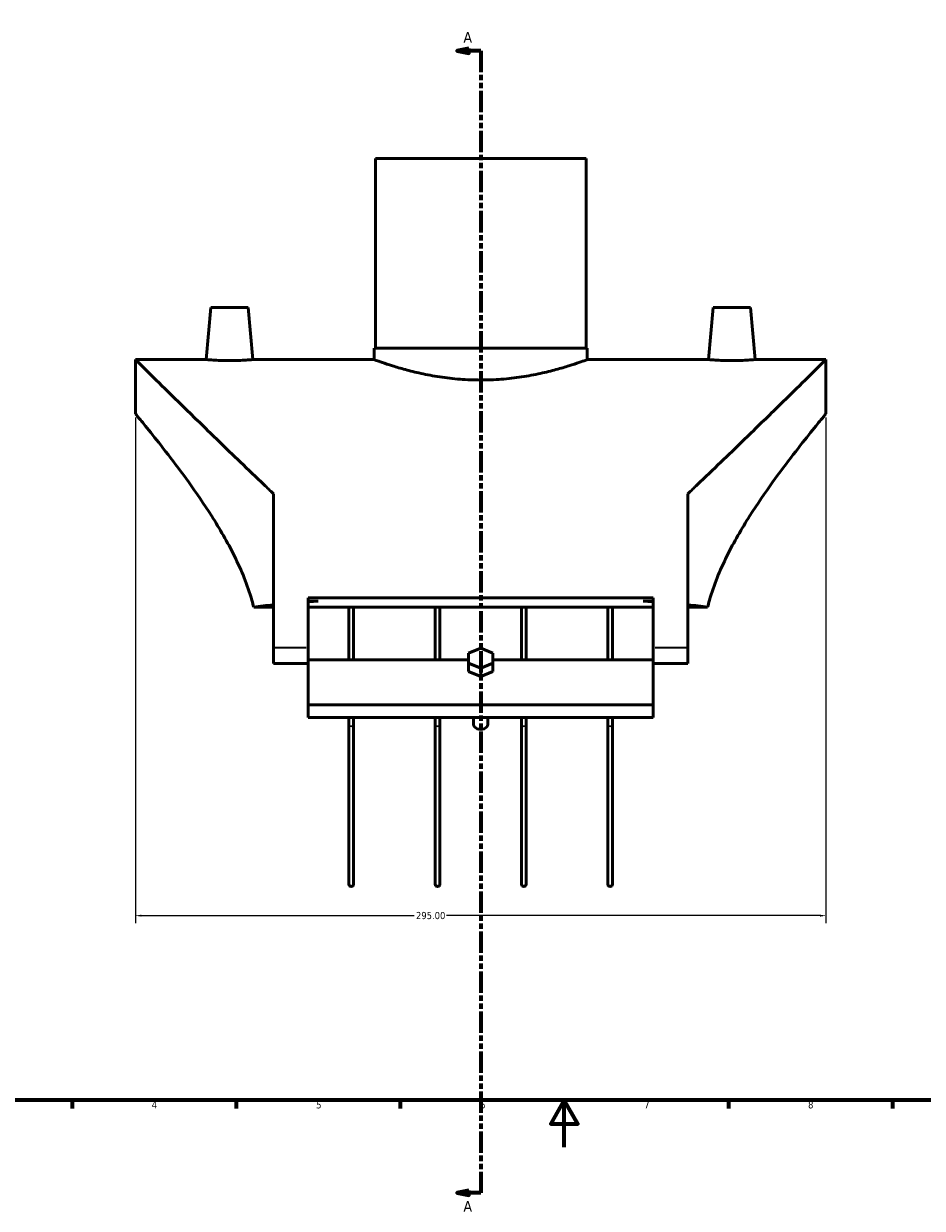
# Model space of a CAD drawing. Header units: millimetres. Extents: x -194 to 1341, y -313 to 884.
# Tile 3 of 6: x 190 to 573, y -26 to 480. Entities that reach past the tile are written whole.
import ezdxf

# ---------------------------------------------------------------- set-up
doc = ezdxf.new("R2010")
doc.units = ezdxf.units.MM
doc.linetypes.add('DOUBLE_DASH_CHAIN', pattern=[1.2403, 0.6614, -0.0827, 0.1654, -0.0827, 0.1654, -0.0827])
for name, color, linetype, lineweight in [('Border (ANSI)', 7, 'Continuous', 70), ('Dimension (ANSI)', 7, 'Continuous', 25), ('Section Line (ANSI)', 7, 'DOUBLE_DASH_CHAIN', 70), ('Visible (ANSI)', 7, 'Continuous', 50), ('Visible Narrow (ANSI)', 7, 'Continuous', 35)]:
    doc.layers.add(name, color=color, linetype=linetype, lineweight=lineweight)
doc.styles.add('Label Text (ANSI)', font='tahoma.ttf')
doc.styles.add('Note Text (ANSI)', font='tahoma.ttf')
doc.dimstyles.new('Default - mm (ANSI)', dxfattribs={"dimtxt": 3.048, "dimasz": 2.5, "dimexe": 3.175, "dimexo": 1.6002, "dimgap": 0.8, "dimtad": 0, "dimtoh": 1, "dimrnd": 1e-08, "dimzin": 4, "dimdsep": 46, "dimtxsty": 'Note Text (ANSI)', "dimcen": 0.09, "dimdle": 10, "dimclrd": 256, "dimclre": 256, "dimclrt": 256, "dimadec": 1, "dimazin": 1, "dimtfac": 1, "dimtofl": 0, "dimtmove": 0, "dimatfit": 3, "dimfxl": 1, "dimtolj": 1, "dimtzin": 4, "dimlwd": -1, "dimlwe": -1, "dimarcsym": 0})

# ---------------------------------------------------------------- blocks, each defined once
blk = doc.blocks.new('Borders Default Border')
at = {"layer": 'Border (ANSI)'}
for p, q in [((210.25, 20), (210.25, 16.55)), ((280.33, 20), (280.33, 16.55)), ((350.42, 20), (350.42, 16.55)), ((490.58, 20), (490.58, 16.55)), ((560.67, 20), (560.67, 16.55))]:
    blk.add_line(p, q, dxfattribs=at)
at = {"layer": 'Border (ANSI)', "flags": 128}
for points in [[(20, 20), (20, 574), (821, 574), (821, 20), (20, 20)], [(420.5, 0), (420.5, 20), (414.73, 10), (426.27, 10), (420.5, 20)]]:
    blk.add_lwpolyline(points, dxfattribs=at)
at = {"layer": 'Border (ANSI)', "char_height": 3.05, "attachment_point": 7, "style": 'Note Text (ANSI)'}
for s, insert in [('4', (244.23, 16.55)), ('5', (314.48, 16.49)), ('6', (384.49, 16.49)), ('7', (454.6, 16.55)), ('8', (524.63, 16.48))]:
    blk.add_mtext(s, dxfattribs=dict(at, insert=insert))
blk = doc.blocks.new('2dTransSection0')
at = {"layer": 'Section Line (ANSI)', "linetype": 'Continuous'}
for p, q in [((379.76, 469.32), (374.76, 468.32)), ((379.76, 468.32), (374.76, 468.32)), ((374.76, 468.32), (379.76, 467.32)), ((379.76, 467.32), (379.76, 469.32)), ((384.76, 468.32), (379.76, 468.32)), ((384.76, 468.32), (384.76, 459.32)), ((384.76, -10.5), (384.76, -19.5)), ((379.76, -18.5), (374.76, -19.5)), ((379.76, -19.5), (374.76, -19.5)), ((374.76, -19.5), (379.76, -20.5)), ((379.76, -20.5), (379.76, -18.5)), ((384.76, -19.5), (379.76, -19.5))]:
    blk.add_line(p, q, dxfattribs=at)
at = {"layer": 'Section Line (ANSI)', "linetype": 'DOUBLE_DASH_CHAIN', "ltscale": 13.78732}
blk.add_line((384.76, 468.32), (384.76, -19.5), dxfattribs=at)
at = {"layer": 'Section Line (ANSI)', "linetype": 'Continuous', "flags": 128}
for points in [[(379.76, 469.32), (374.76, 468.32), (379.76, 467.32), (379.76, 469.32)], [(379.76, -18.5), (374.76, -19.5), (379.76, -20.5), (379.76, -18.5)]]:
    blk.add_lwpolyline(points, dxfattribs=at)
at = {"layer": 'Section Line (ANSI)'}
for points in [[(379.76, 469.32), (374.76, 468.32), (379.76, 467.32), (379.76, 469.32)], [(379.76, -18.5), (374.76, -19.5), (379.76, -20.5), (379.76, -18.5)]]:
    blk.add_solid(points, dxfattribs=at)
at = {"layer": 'Section Line (ANSI)', "char_height": 4.57, "attachment_point": 7, "style": 'Label Text (ANSI)'}
for insert in [(377.4, 471.82), (377.4, -27.57)]:
    blk.add_mtext('A', dxfattribs=dict(at, insert=insert))
blk = doc.blocks.new('*D10')
at = {"layer": 'Defpoints', "color": 0, "transparency": 16777216}
for p in [(237.26, 313.33), (532.26, 313.33), (237.26, 98.88)]:
    blk.add_point(p, dxfattribs=at)
at = {"layer": 'Dimension (ANSI)', "transparency": 16777216}
for p, q in [((237.26, 311.73), (237.26, 95.71)), ((532.26, 311.73), (532.26, 95.71)), ((239.76, 98.88), (356.3, 98.88)), ((529.76, 98.88), (370.22, 98.88))]:
    blk.add_line(p, q, dxfattribs=at)
for points in [[(239.76, 99.3), (239.76, 98.47), (237.26, 98.88)], [(529.76, 99.3), (529.76, 98.47), (532.26, 98.88)]]:
    blk.add_solid(points, dxfattribs=at)
at = {"layer": 'Dimension (ANSI)', "transparency": 16777216, "insert": (357.1, 100.47), "char_height": 3.048, "attachment_point": 1, "style": 'Note Text (ANSI)'}
blk.add_mtext('\\A1;295.00', dxfattribs=at)

msp = doc.modelspace()

# ---------------------------------------------------------------- linework, layer by layer
at = {"layer": 'Visible (ANSI)'}
for p, q in [((339.759, 422.333), (429.759, 422.333)), ((339.759, 422.333), (339.759, 341.333)), ((429.759, 422.333), (429.759, 341.333)), ((269.487, 358.683), (267.54, 336.433)), ((285.487, 358.683), (269.487, 358.683)), ((285.487, 358.683), (287.433, 336.433)), ((484.032, 358.683), (482.085, 336.433)), ((484.032, 358.683), (500.032, 358.683)), ((500.032, 358.683), (501.979, 336.433)), ((339.259, 341.333), (430.259, 341.333)), ((339.259, 341.333), (339.259, 336.433)), ((430.259, 341.333), (430.259, 336.433)), ((237.259, 313.333), (237.259, 336.433)), ((237.259, 336.433), (267.54, 336.433)), ((287.433, 336.433), (339.259, 336.433)), ((430.259, 336.433), (482.085, 336.433)), ((501.979, 336.433), (532.259, 336.433)), ((532.259, 313.333), (532.259, 336.433)), ((296.259, 279.132), (296.259, 213.333)), ((473.259, 213.333), (473.259, 279.132)), ((311.009, 234.709), (311.009, 213.333)), ((311.009, 234.709), (458.509, 234.709)), ((315.279, 233.305), (311.009, 233.305)), ((458.509, 233.305), (454.24, 233.305)), ((458.509, 213.333), (458.509, 234.709)), ((296.259, 230.698), (287.791, 230.698)), ((458.509, 230.698), (311.009, 230.698)), ((328.447, 230.698), (328.447, 208.159)), ((330.447, 208.159), (330.447, 230.698)), ((365.322, 230.698), (365.322, 208.159)), ((367.322, 208.159), (367.322, 230.698)), ((402.197, 230.698), (402.197, 208.159)), ((404.197, 208.159), (404.197, 230.698)), ((439.072, 230.698), (439.072, 208.159)), ((441.072, 208.159), (441.072, 230.698)), ((481.727, 230.698), (473.259, 230.698)), ((296.259, 213.333), (296.259, 206.536)), ((311.009, 213.333), (311.009, 206.598)), ((384.759, 213.125), (379.563, 211.004)), ((389.955, 211.004), (384.759, 213.125)), ((458.509, 206.598), (458.509, 213.333)), ((473.259, 206.536), (473.259, 213.333)), ((311.009, 208.159), (379.563, 208.159)), ((379.563, 211.004), (379.563, 206.761)), ((389.955, 206.761), (389.955, 211.004)), ((389.955, 208.159), (458.509, 208.159)), ((296.259, 206.536), (311.009, 206.536)), ((311.009, 206.598), (311.009, 188.959)), ((379.563, 206.761), (384.759, 204.64)), ((379.563, 203.226), (379.563, 206.761)), ((384.759, 201.105), (379.563, 203.226)), ((384.759, 204.64), (389.955, 206.761)), ((384.759, 201.105), (384.759, 204.64)), ((389.955, 203.226), (384.759, 201.105)), ((389.955, 206.761), (389.955, 203.226)), ((458.509, 188.959), (458.509, 206.598)), ((458.509, 206.536), (473.259, 206.536)), ((311.009, 188.959), (311.009, 183.577)), ((311.009, 188.959), (458.509, 188.959)), ((458.509, 183.577), (458.509, 188.959)), ((311.009, 183.577), (458.509, 183.577)), ((328.447, 183.577), (328.447, 180.165)), ((330.447, 180.165), (330.447, 183.577)), ((365.322, 183.577), (365.322, 180.165)), ((367.322, 180.165), (367.322, 183.577)), ((381.759, 180.598), (381.759, 183.577)), ((387.759, 180.598), (387.759, 183.577)), ((402.197, 183.577), (402.197, 180.165)), ((404.197, 180.165), (404.197, 183.577)), ((439.072, 183.577), (439.072, 180.165)), ((441.072, 180.165), (441.072, 183.577)), ((328.447, 180.165), (328.447, 112.333)), ((330.447, 112.333), (330.447, 180.165)), ((365.322, 180.165), (365.322, 112.333)), ((367.322, 112.333), (367.322, 180.165)), ((402.197, 180.165), (402.197, 112.333)), ((404.197, 112.333), (404.197, 180.165)), ((439.072, 180.165), (439.072, 112.333)), ((441.072, 112.333), (441.072, 180.165))]:
    msp.add_line(p, q, dxfattribs=at)
for centre in [(329.447, 112.333), (366.322, 112.333), (403.197, 112.333), (440.072, 112.333)]:
    msp.add_arc(centre, 1, 180, 0, dxfattribs=at)
for centre, major_axis, ratio, start_param, end_param in [((358.489, 213.333), (-121.23, 0), 0.176327, 5.0768341, 5.1148147), ((411.029, 213.333), (121.23, 0), 0.176327, 1.1683706, 1.2063512), ((358.489, 213.333), (-121.23, 0), 0.176327, 5.2514392, 5.3350187), ((411.029, 213.333), (121.23, 0), 0.176327, 0.9481666, 1.0317461), ((384.759, 180.598), (-3, 0), 0.7071068, 0, 3.1415927)]:
    msp.add_ellipse(centre, major_axis=major_axis, ratio=ratio, start_param=start_param, end_param=end_param, dxfattribs=at)
for points, knots in [([(296.259, 279.132), (294.901, 280.417), (293.55, 281.698), (285.357, 289.496), (278.781, 295.845), (267.91, 306.393), (263.15, 311.034), (254.481, 319.511), (250.571, 323.346), (244.113, 329.688), (241.559, 332.201), (238.131, 335.574), (237.259, 336.433), (237.259, 336.433)], [8.6781055, 8.6781055, 8.6781055, 8.6781055, 9.2830486, 9.2830486, 12.3773982, 12.3773982, 14.8764086, 14.8764086, 17.375419, 17.375419, 19.8744293, 19.8744293, 22.3734397, 22.3734397, 22.3734397, 22.3734397]), ([(277.487, 336.028), (276.234, 336.028), (274.9, 336.049), (272.446, 336.126), (271.328, 336.18), (269.564, 336.282), (268.801, 336.336), (267.789, 336.412), (267.54, 336.433), (267.54, 336.433)], [0, 0, 0, 0, 0.3756748, 0.3756748, 0.7513496, 0.7513496, 1.1267178, 1.1267178, 1.502086, 1.502086, 1.502086, 1.502086]), ([(287.433, 336.433), (287.433, 336.433), (287.184, 336.412), (286.172, 336.336), (285.409, 336.282), (283.645, 336.18), (282.527, 336.126), (280.074, 336.049), (278.739, 336.028), (277.487, 336.028)], [4.5062579, 4.5062579, 4.5062579, 4.5062579, 4.8816261, 4.8816261, 5.2569943, 5.2569943, 5.6326691, 5.6326691, 6.0083439, 6.0083439, 6.0083439, 6.0083439]), ([(430.259, 336.433), (430.259, 336.433), (429.98, 336.329), (428.815, 335.905), (427.93, 335.586), (425.599, 334.783), (424.153, 334.299), (420.821, 333.255), (418.937, 332.697), (414.927, 331.611), (412.661, 331.045), (407.72, 329.972), (405.045, 329.467), (399.45, 328.622), (396.524, 328.281), (390.623, 327.828), (387.647, 327.715), (381.872, 327.715), (378.896, 327.828), (372.994, 328.281), (370.069, 328.622), (364.474, 329.467), (361.798, 329.972), (356.857, 331.045), (354.591, 331.611), (350.582, 332.697), (348.697, 333.255), (345.366, 334.299), (343.919, 334.783), (341.589, 335.586), (340.703, 335.905), (339.538, 336.329), (339.259, 336.433), (339.259, 336.433)], [6.9274649, 6.9274649, 6.9274649, 6.9274649, 7.7930863, 7.7930863, 8.6587077, 8.6587077, 9.524329, 9.524329, 10.3899504, 10.3899504, 11.2561953, 11.2561953, 12.1224401, 12.1224401, 12.988685, 12.988685, 13.8549298, 13.8549298, 14.7211747, 14.7211747, 15.5874195, 15.5874195, 16.4536644, 16.4536644, 17.3199092, 17.3199092, 18.1855306, 18.1855306, 19.051152, 19.051152, 19.9167734, 19.9167734, 20.7823947, 20.7823947, 20.7823947, 20.7823947]), ([(532.259, 336.433), (532.259, 336.433), (531.388, 335.574), (527.96, 332.201), (525.405, 329.688), (518.947, 323.346), (515.038, 319.511), (506.368, 311.034), (501.609, 306.393), (490.738, 295.845), (484.162, 289.496), (475.968, 281.698), (474.618, 280.417), (473.259, 279.132)], [-22.3734397, -22.3734397, -22.3734397, -22.3734397, -19.8744293, -19.8744293, -17.375419, -17.375419, -14.8764086, -14.8764086, -12.3773982, -12.3773982, -9.2830486, -9.2830486, -8.6781055, -8.6781055, -8.6781055, -8.6781055]), ([(501.979, 336.433), (501.979, 336.433), (501.73, 336.412), (500.718, 336.336), (499.954, 336.282), (498.191, 336.18), (497.072, 336.126), (494.619, 336.049), (493.284, 336.028), (490.78, 336.028), (489.445, 336.049), (486.992, 336.126), (485.873, 336.18), (484.11, 336.282), (483.346, 336.336), (482.334, 336.412), (482.085, 336.433), (482.085, 336.433)], [1.502086, 1.502086, 1.502086, 1.502086, 1.8774542, 1.8774542, 2.2528224, 2.2528224, 2.6284972, 2.6284972, 3.0041719, 3.0041719, 3.3798467, 3.3798467, 3.7555215, 3.7555215, 4.1308897, 4.1308897, 4.5062579, 4.5062579, 4.5062579, 4.5062579]), ([(237.259, 313.333), (237.259, 313.333), (237.817, 312.659), (240.04, 309.947), (241.703, 307.909), (245.899, 302.677), (248.434, 299.476), (253.989, 292.256), (257.007, 288.236), (263.147, 279.685), (266.517, 274.807), (273.227, 264.222), (276.568, 258.519), (282.536, 246.491), (285.162, 240.161), (287.296, 232.638), (287.552, 231.67), (287.791, 230.698)], [16.2750632, 16.2750632, 16.2750632, 16.2750632, 18.2701031, 18.2701031, 20.2651429, 20.2651429, 22.2601828, 22.2601828, 24.2552227, 24.2552227, 26.3289486, 26.3289486, 28.4026745, 28.4026745, 30.4764005, 30.4764005, 30.7807889, 30.7807889, 30.7807889, 30.7807889]), ([(481.727, 230.698), (481.966, 231.67), (482.223, 232.638), (484.356, 240.161), (486.982, 246.491), (492.951, 258.519), (496.292, 264.222), (503.002, 274.807), (506.372, 279.685), (512.512, 288.236), (515.53, 292.256), (521.084, 299.476), (523.62, 302.677), (527.815, 307.909), (529.479, 309.947), (531.702, 312.659), (532.259, 313.333), (532.259, 313.333)], [34.3194638, 34.3194638, 34.3194638, 34.3194638, 34.6238523, 34.6238523, 36.6975782, 36.6975782, 38.7713042, 38.7713042, 40.8450301, 40.8450301, 42.84007, 42.84007, 44.8351098, 44.8351098, 46.8301497, 46.8301497, 48.8251896, 48.8251896, 48.8251896, 48.8251896]), ([(385.264, 188.96), (385.096, 188.924), (384.926, 188.905), (384.759, 188.905), (384.592, 188.905), (384.423, 188.924), (384.255, 188.96)], [1.82148751, 1.82148751, 1.82148751, 1.82148751, 1.87156378, 1.87156378, 1.87156378, 1.92164006, 1.92164006, 1.92164006, 1.92164006])]:
    msp.add_open_spline(points, degree=3, knots=knots, dxfattribs=at)
at = {"layer": 'Visible Narrow (ANSI)'}
for p, q in [((310.272, 213.333), (296.997, 213.333)), ((472.522, 213.333), (459.247, 213.333))]:
    msp.add_line(p, q, dxfattribs=at)
for centre, major_axis, start_param, end_param in [((329.447, 180.165), (1, 0), 3.2986723, 6.1261057), ((366.322, 180.165), (1, 0), 3.2986723, 6.1261057), ((403.197, 180.165), (-1, 0), 0.1570796, 2.984513), ((440.072, 180.165), (-1, 0), 0.1570796, 2.984513)]:
    msp.add_ellipse(centre, major_axis=major_axis, ratio=0.3283926, start_param=start_param, end_param=end_param, dxfattribs=at)

# ---------------------------------------------------------------- block references
msp.add_blockref('Borders Default Border', (0, 0))
at = {"layer": 'Section Line (ANSI)'}
msp.add_blockref('2dTransSection0', (0, 0), dxfattribs=at)

# ---------------------------------------------------------------- dimensions: what is measured, and where the dimension line sits
at = {"layer": 'Dimension (ANSI)'}
dim = msp.add_linear_dim(base=(237.259, 98.883), p1=(532.259, 313.333), p2=(237.259, 313.333), angle=180, dimstyle='Default - mm (ANSI)', override={"dimgap": 0.8, "dimtoh": 0, "dimdec": 2, "dimtol": 0, "dimlim": 0, "dimtp": 0, "dimtm": 0, "dimtdec": 2, "dimatfit": 1}, dxfattribs=at)
dim.commit()
dim.dimension.update_dxf_attribs({"geometry": '*D10', "text_midpoint": (363.259, 98.883), "dimtype": 160})

doc.saveas('drawing.dxf')
